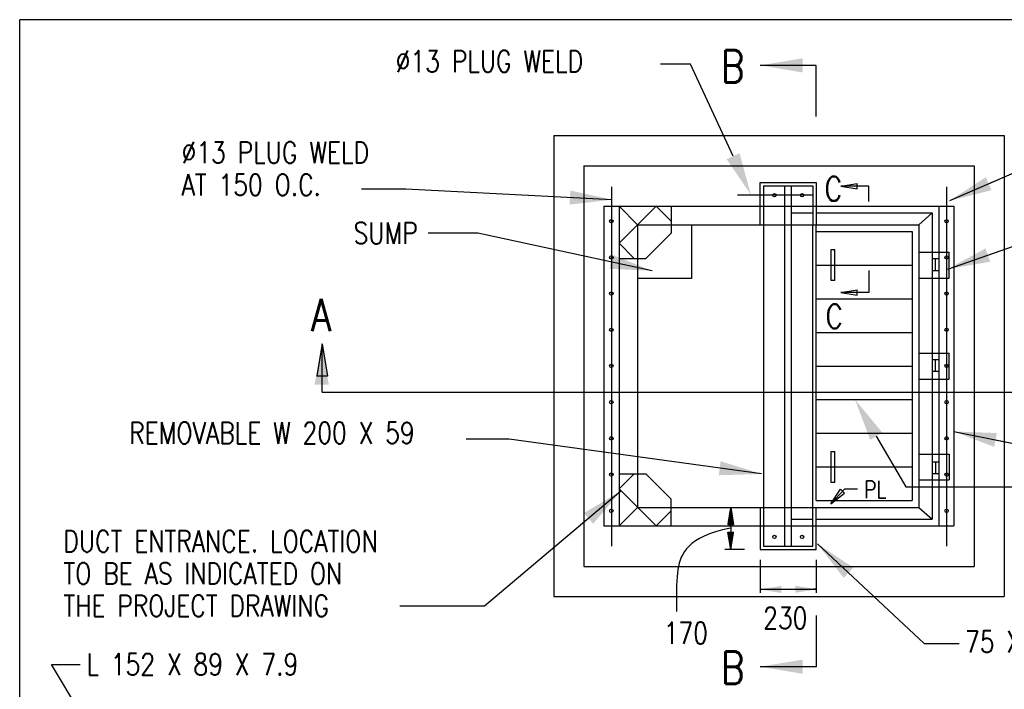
# Model space of a CAD drawing. Extents: x 0 to 7.6, y 0 to 9.85.
# Tile 26 of 38: x 0 to 4.58, y 6.74 to 9.85. Entities that reach past the tile are written whole.
import ezdxf

# ---------------------------------------------------------------- set-up
doc = ezdxf.new("R2010")
doc.units = 0
doc.header["$MEASUREMENT"] = 0
doc.layers.get('0').update_dxf_attribs({"color": 2, "linetype": 'CONTINUOUS'})
doc.layers.add('E-DETL', color=2, linetype='CONTINUOUS')
doc.layers.add('E-DETL-TEXT', color=3, linetype='CONTINUOUS')
doc.styles.add('ROMANS', font='ROMANS.SHX', dxfattribs={"width": 0.8})

# ---------------------------------------------------------------- blocks, each defined once
blk = doc.blocks.new('*X0')
at = {"color": 0}
for p, q in [((83.85, 189.41), (83.92, 189.47)), ((83.85, 189.39), (83.92, 189.46)), ((83.85, 189.36), (83.92, 189.44)), ((83.86, 189.47), (83.92, 189.53)), ((83.86, 189.45), (83.92, 189.51)), ((83.86, 189.43), (83.92, 189.49)), ((83.87, 189.53), (83.92, 189.58)), ((83.87, 189.51), (83.92, 189.56)), ((83.87, 189.49), (83.92, 189.54)), ((83.88, 189.58), (83.92, 189.61)), ((83.88, 189.56), (83.92, 189.6)), ((83.89, 189.64), (83.92, 189.67)), ((83.89, 189.62), (83.92, 189.65)), ((83.89, 189.6), (83.92, 189.63)), ((83.9, 189.7), (83.92, 189.72)), ((83.9, 189.68), (83.92, 189.7)), ((83.9, 189.66), (83.92, 189.69)), ((83.91, 189.77), (83.92, 189.77)), ((83.91, 189.75), (83.92, 189.76)), ((83.91, 189.72), (83.92, 189.74)), ((83.92, 189.79), (83.92, 189.79)), ((83.92, 189.79), (83.92, 189.79)), ((83.92, 189.77), (83.92, 189.78)), ((83.92, 189.76), (83.93, 189.76)), ((83.92, 189.74), (83.93, 189.75)), ((83.92, 189.72), (83.93, 189.73)), ((83.92, 189.7), (83.93, 189.72)), ((83.92, 189.69), (83.94, 189.7)), ((83.92, 189.67), (83.94, 189.69)), ((83.92, 189.65), (83.94, 189.67)), ((83.92, 189.63), (83.94, 189.66)), ((83.92, 189.61), (83.95, 189.64)), ((83.92, 189.6), (83.95, 189.63)), ((83.92, 189.58), (83.95, 189.61)), ((83.92, 189.56), (83.95, 189.6)), ((83.92, 189.54), (83.96, 189.58)), ((83.92, 189.53), (83.96, 189.57)), ((83.92, 189.51), (83.96, 189.55)), ((83.92, 189.49), (83.96, 189.54)), ((83.92, 189.47), (83.97, 189.52)), ((83.92, 189.46), (83.97, 189.51)), ((83.92, 189.44), (83.97, 189.49)), ((83.92, 189.42), (83.97, 189.47)), ((83.92, 189.4), (83.98, 189.46)), ((83.92, 189.38), (83.98, 189.44)), ((83.62, 188.03), (83.92, 188.32)), ((83.62, 188.01), (83.92, 188.31)), ((83.62, 187.99), (83.92, 188.29)), ((83.63, 188.09), (83.92, 188.38)), ((83.63, 188.07), (83.92, 188.36)), ((83.63, 188.05), (83.92, 188.34)), ((83.64, 188.16), (83.92, 188.43)), ((83.64, 188.13), (83.92, 188.41)), ((83.64, 188.11), (83.92, 188.39)), ((83.65, 188.2), (83.92, 188.47)), ((83.65, 188.18), (83.92, 188.45)), ((83.66, 188.26), (83.92, 188.52)), ((83.66, 188.24), (83.92, 188.5)), ((83.66, 188.22), (83.92, 188.48)), ((83.67, 188.32), (83.92, 188.57)), ((83.67, 188.3), (83.92, 188.55)), ((83.67, 188.28), (83.92, 188.54)), ((83.68, 188.39), (83.92, 188.62)), ((83.68, 188.37), (83.92, 188.61)), ((83.68, 188.35), (83.92, 188.59)), ((83.69, 188.45), (83.92, 188.68)), ((83.69, 188.43), (83.92, 188.66)), ((83.69, 188.41), (83.92, 188.64)), ((83.7, 188.52), (83.92, 188.73)), ((83.7, 188.49), (83.92, 188.71)), ((83.7, 188.47), (83.92, 188.7)), ((83.71, 188.56), (83.92, 188.77)), ((83.71, 188.54), (83.92, 188.75)), ((83.72, 188.62), (83.92, 188.82)), ((83.72, 188.6), (83.92, 188.8)), ((83.72, 188.58), (83.92, 188.78)), ((83.73, 188.69), (83.92, 188.87)), ((83.73, 188.66), (83.92, 188.85)), ((83.73, 188.64), (83.92, 188.84)), ((83.74, 188.75), (83.92, 188.92)), ((83.74, 188.73), (83.92, 188.91)), ((83.74, 188.71), (83.92, 188.89)), ((83.75, 188.81), (83.92, 188.98)), ((83.75, 188.79), (83.92, 188.96)), ((83.75, 188.77), (83.92, 188.94)), ((83.76, 188.88), (83.92, 189.03)), ((83.76, 188.86), (83.92, 189.01)), ((83.76, 188.83), (83.92, 189)), ((83.77, 188.92), (83.92, 189.07)), ((83.77, 188.9), (83.92, 189.05)), ((83.78, 188.98), (83.92, 189.12)), ((83.78, 188.96), (83.92, 189.1)), ((83.78, 188.94), (83.92, 189.08)), ((83.79, 189.05), (83.92, 189.17)), ((83.79, 189.02), (83.92, 189.15)), ((83.79, 189), (83.92, 189.14)), ((83.8, 189.11), (83.92, 189.23)), ((83.8, 189.09), (83.92, 189.21)), ((83.8, 189.07), (83.92, 189.19)), ((83.81, 189.17), (83.92, 189.28)), ((83.81, 189.15), (83.92, 189.26)), ((83.81, 189.13), (83.92, 189.24)), ((83.82, 189.24), (83.92, 189.33)), ((83.82, 189.22), (83.92, 189.31)), ((83.82, 189.19), (83.92, 189.3)), ((83.83, 189.28), (83.92, 189.37)), ((83.83, 189.26), (83.92, 189.35)), ((83.84, 189.34), (83.92, 189.42)), ((83.84, 189.32), (83.92, 189.4)), ((83.84, 189.3), (83.92, 189.38)), ((83.92, 189.37), (83.98, 189.43)), ((83.92, 189.35), (83.98, 189.41)), ((83.92, 189.33), (83.99, 189.4)), ((83.92, 189.31), (83.99, 189.38)), ((83.92, 189.3), (83.99, 189.37)), ((83.92, 189.28), (83.99, 189.35)), ((83.92, 189.26), (84, 189.34)), ((83.92, 189.24), (84, 189.32)), ((83.92, 189.23), (84, 189.31)), ((83.92, 189.21), (84, 189.29)), ((83.92, 189.19), (84.01, 189.28)), ((83.92, 189.17), (84.01, 189.26)), ((83.92, 189.15), (84.01, 189.25)), ((83.92, 189.14), (84.01, 189.23)), ((83.92, 189.12), (84.02, 189.22)), ((83.92, 189.1), (84.02, 189.2)), ((83.92, 189.08), (84.02, 189.19)), ((83.92, 189.07), (84.02, 189.17)), ((83.92, 189.05), (84.03, 189.16)), ((83.92, 189.03), (84.03, 189.14)), ((83.92, 189.01), (84.03, 189.13)), ((83.92, 189), (84.04, 189.11)), ((83.92, 188.98), (84.04, 189.1)), ((83.92, 188.96), (84.04, 189.08)), ((83.92, 188.94), (84.04, 189.07)), ((83.92, 188.92), (84.05, 189.05)), ((83.92, 188.91), (84.05, 189.04)), ((83.92, 188.89), (84.05, 189.02)), ((83.92, 188.87), (84.05, 189.01)), ((83.92, 188.85), (84.06, 188.99)), ((83.92, 188.84), (84.06, 188.97)), ((83.92, 188.82), (84.06, 188.96)), ((83.92, 188.8), (84.06, 188.94)), ((83.92, 188.78), (84.07, 188.93)), ((83.92, 188.77), (84.07, 188.91)), ((83.92, 188.75), (84.07, 188.9)), ((83.92, 188.73), (84.07, 188.88)), ((83.92, 188.71), (84.08, 188.87)), ((83.92, 188.7), (84.08, 188.85)), ((83.92, 188.68), (84.08, 188.84)), ((83.92, 188.66), (84.08, 188.82)), ((83.92, 188.64), (84.09, 188.81)), ((83.92, 188.62), (84.09, 188.79)), ((83.92, 188.61), (84.09, 188.78)), ((83.92, 188.59), (84.09, 188.76)), ((83.92, 188.57), (84.1, 188.75)), ((83.92, 188.55), (84.1, 188.73)), ((83.92, 188.54), (84.1, 188.72)), ((83.92, 188.52), (84.1, 188.7)), ((83.92, 188.5), (84.11, 188.69)), ((83.92, 188.48), (84.11, 188.67)), ((83.92, 188.47), (84.11, 188.66)), ((83.92, 188.45), (84.11, 188.64)), ((83.92, 188.43), (84.12, 188.63)), ((83.92, 188.41), (84.12, 188.61)), ((83.92, 188.39), (84.12, 188.6)), ((83.92, 188.38), (84.12, 188.58)), ((83.92, 188.36), (84.13, 188.57)), ((83.92, 188.34), (84.13, 188.55)), ((83.92, 188.32), (84.13, 188.54)), ((83.92, 188.31), (84.13, 188.52)), ((83.92, 188.29), (84.14, 188.51)), ((83.92, 188.27), (84.14, 188.49)), ((83.92, 188.25), (84.14, 188.47)), ((83.92, 188.24), (84.14, 188.46)), ((83.92, 188.22), (84.15, 188.44)), ((83.92, 188.2), (84.15, 188.43)), ((83.92, 188.18), (84.15, 188.41)), ((83.92, 188.16), (84.15, 188.4)), ((83.92, 188.15), (84.16, 188.38)), ((83.92, 188.13), (84.16, 188.37)), ((83.92, 188.11), (84.16, 188.35)), ((83.92, 188.09), (84.16, 188.34)), ((83.92, 188.08), (84.17, 188.32)), ((83.92, 188.06), (84.17, 188.31)), ((83.92, 188.04), (84.17, 188.29)), ((83.92, 188.02), (84.17, 188.28)), ((83.58, 187.79), (83.92, 188.13)), ((83.58, 187.77), (83.92, 188.11)), ((83.59, 187.84), (83.92, 188.16)), ((83.59, 187.82), (83.92, 188.15)), ((83.6, 187.9), (83.92, 188.22)), ((83.6, 187.88), (83.92, 188.2)), ((83.6, 187.86), (83.92, 188.18)), ((83.6, 187.77), (83.92, 188.09)), ((83.61, 187.96), (83.92, 188.27)), ((83.61, 187.94), (83.92, 188.25)), ((83.61, 187.92), (83.92, 188.24)), ((83.62, 187.77), (83.92, 188.08)), ((83.63, 187.77), (83.92, 188.06)), ((83.65, 187.77), (83.92, 188.04)), ((83.67, 187.77), (83.92, 188.02)), ((83.69, 187.77), (83.92, 188.01)), ((83.7, 187.77), (83.92, 187.99)), ((83.72, 187.77), (83.92, 187.97)), ((83.74, 187.77), (83.92, 187.95)), ((83.76, 187.77), (83.92, 187.93)), ((83.77, 187.77), (83.92, 187.92)), ((83.79, 187.77), (83.92, 187.9)), ((83.81, 187.77), (83.92, 187.88)), ((83.83, 187.77), (83.92, 187.86)), ((83.85, 187.77), (83.92, 187.85)), ((83.86, 187.77), (83.92, 187.83)), ((83.88, 187.77), (83.92, 187.81)), ((83.9, 187.77), (83.92, 187.79)), ((83.92, 188.01), (84.18, 188.26)), ((83.92, 187.99), (84.18, 188.25)), ((83.92, 187.97), (84.18, 188.23)), ((83.92, 187.95), (84.18, 188.22)), ((83.92, 187.93), (84.19, 188.2)), ((83.92, 187.92), (84.19, 188.19)), ((83.92, 187.9), (84.19, 188.17)), ((83.92, 187.88), (84.19, 188.16)), ((83.92, 187.86), (84.2, 188.14)), ((83.92, 187.85), (84.2, 188.13)), ((83.92, 187.83), (84.2, 188.11)), ((83.92, 187.81), (84.2, 188.1)), ((83.92, 187.79), (84.21, 188.08)), ((83.92, 187.78), (84.21, 188.07)), ((83.92, 187.77), (83.92, 187.78)), ((83.93, 187.77), (84.21, 188.05)), ((83.95, 187.77), (84.21, 188.04)), ((83.97, 187.77), (84.22, 188.02)), ((83.99, 187.77), (84.22, 188.01)), ((84, 187.77), (84.22, 187.99)), ((84.02, 187.77), (84.22, 187.97)), ((84.04, 187.77), (84.23, 187.96)), ((84.06, 187.77), (84.23, 187.94)), ((84.08, 187.77), (84.23, 187.93)), ((84.09, 187.77), (84.23, 187.91)), ((84.11, 187.77), (84.24, 187.9)), ((84.13, 187.77), (84.24, 187.88)), ((84.15, 187.77), (84.24, 187.87)), ((84.16, 187.77), (84.24, 187.85)), ((84.18, 187.77), (84.25, 187.84)), ((84.2, 187.77), (84.25, 187.82)), ((84.22, 187.77), (84.25, 187.81)), ((84.23, 187.77), (84.25, 187.79)), ((84.25, 187.77), (84.26, 187.78))]:
    blk.add_line(p, q, dxfattribs=at)
blk = doc.blocks.new('*X1')
at = {"color": 0}
for p, q in [((83.58, 186.86), (83.6, 186.87)), ((83.59, 186.8), (83.67, 186.87)), ((83.59, 186.81), (83.65, 186.87)), ((83.59, 186.83), (83.63, 186.87)), ((83.59, 186.84), (83.61, 186.87)), ((83.6, 186.73), (83.74, 186.87)), ((83.6, 186.75), (83.72, 186.87)), ((83.6, 186.77), (83.7, 186.87)), ((83.6, 186.78), (83.68, 186.87)), ((83.61, 186.67), (83.81, 186.87)), ((83.61, 186.69), (83.79, 186.87)), ((83.61, 186.7), (83.77, 186.87)), ((83.61, 186.72), (83.75, 186.87)), ((83.62, 186.61), (83.88, 186.87)), ((83.62, 186.63), (83.86, 186.87)), ((83.62, 186.64), (83.84, 186.87)), ((83.62, 186.66), (83.83, 186.87)), ((83.63, 186.58), (83.91, 186.87)), ((83.63, 186.6), (83.9, 186.87)), ((83.63, 186.57), (83.92, 186.86)), ((83.63, 186.55), (83.92, 186.84)), ((83.64, 186.54), (83.92, 186.82)), ((83.64, 186.52), (83.92, 186.8)), ((83.64, 186.51), (83.92, 186.79)), ((83.64, 186.49), (83.92, 186.77)), ((83.65, 186.48), (83.92, 186.75)), ((83.65, 186.46), (83.92, 186.73)), ((83.65, 186.45), (83.92, 186.72)), ((83.65, 186.43), (83.92, 186.7)), ((83.66, 186.42), (83.92, 186.68)), ((83.66, 186.4), (83.92, 186.66)), ((83.66, 186.39), (83.92, 186.64)), ((83.66, 186.37), (83.92, 186.63)), ((83.67, 186.36), (83.92, 186.61)), ((83.67, 186.34), (83.92, 186.59)), ((83.67, 186.33), (83.92, 186.57)), ((83.67, 186.31), (83.92, 186.56)), ((83.68, 186.3), (83.92, 186.54)), ((83.68, 186.28), (83.92, 186.52)), ((83.68, 186.27), (83.92, 186.5)), ((83.68, 186.25), (83.92, 186.49)), ((83.69, 186.23), (83.92, 186.47)), ((83.69, 186.22), (83.92, 186.45)), ((83.69, 186.2), (83.92, 186.43)), ((83.69, 186.19), (83.92, 186.41)), ((83.7, 186.17), (83.92, 186.4)), ((83.7, 186.16), (83.92, 186.38)), ((83.7, 186.14), (83.92, 186.36)), ((83.7, 186.13), (83.92, 186.34)), ((83.71, 186.11), (83.92, 186.33)), ((83.71, 186.1), (83.92, 186.31)), ((83.71, 186.08), (83.92, 186.29)), ((83.71, 186.07), (83.92, 186.27)), ((83.72, 186.05), (83.92, 186.26)), ((83.72, 186.04), (83.92, 186.24)), ((83.72, 186.02), (83.92, 186.22)), ((83.72, 186.01), (83.92, 186.2)), ((83.73, 185.99), (83.92, 186.18)), ((83.73, 185.98), (83.92, 186.17)), ((83.73, 185.96), (83.92, 186.15)), ((83.73, 185.95), (83.92, 186.13)), ((83.74, 185.93), (83.92, 186.11)), ((83.74, 185.92), (83.92, 186.1)), ((83.74, 185.9), (83.92, 186.08)), ((83.74, 185.89), (83.92, 186.06)), ((83.75, 185.87), (83.92, 186.04)), ((83.75, 185.86), (83.92, 186.03)), ((83.75, 185.84), (83.92, 186.01)), ((83.75, 185.83), (83.92, 185.99)), ((83.76, 185.81), (83.92, 185.97)), ((83.76, 185.8), (83.92, 185.96)), ((83.92, 186.54), (84.25, 186.87)), ((83.92, 186.56), (84.23, 186.87)), ((83.92, 186.57), (84.21, 186.87)), ((83.92, 186.59), (84.2, 186.87)), ((83.92, 186.61), (84.18, 186.87)), ((83.92, 186.63), (84.16, 186.87)), ((83.92, 186.64), (84.14, 186.87)), ((83.92, 186.66), (84.13, 186.87)), ((83.92, 186.68), (84.11, 186.87)), ((83.92, 186.7), (84.09, 186.87)), ((83.92, 186.72), (84.07, 186.87)), ((83.92, 186.73), (84.06, 186.87)), ((83.92, 186.75), (84.04, 186.87)), ((83.92, 186.77), (84.02, 186.87)), ((83.92, 186.79), (84, 186.87)), ((83.92, 186.8), (83.98, 186.87)), ((83.92, 186.82), (83.97, 186.87)), ((83.92, 186.84), (83.95, 186.87)), ((83.92, 186.86), (83.93, 186.87)), ((83.92, 186.52), (84.26, 186.86)), ((83.92, 186.5), (84.25, 186.84)), ((83.92, 186.49), (84.25, 186.82)), ((83.92, 186.47), (84.25, 186.79)), ((83.92, 186.45), (84.24, 186.77)), ((83.92, 186.43), (84.24, 186.75)), ((83.92, 186.41), (84.24, 186.73)), ((83.92, 186.4), (84.23, 186.71)), ((83.92, 186.38), (84.23, 186.69)), ((83.92, 186.36), (84.22, 186.67)), ((83.92, 186.34), (84.22, 186.65)), ((83.92, 186.33), (84.22, 186.62)), ((83.92, 186.31), (84.21, 186.6)), ((83.92, 186.29), (84.21, 186.58)), ((83.92, 186.27), (84.21, 186.56)), ((83.92, 186.26), (84.2, 186.54)), ((83.92, 186.24), (84.2, 186.52)), ((83.92, 186.22), (84.2, 186.5)), ((83.92, 186.2), (84.19, 186.48)), ((83.92, 186.18), (84.19, 186.45)), ((83.92, 186.17), (84.19, 186.43)), ((83.92, 186.15), (84.18, 186.41)), ((83.92, 186.13), (84.18, 186.39)), ((83.92, 186.11), (84.18, 186.37)), ((83.92, 186.1), (84.17, 186.35)), ((83.92, 186.08), (84.17, 186.33)), ((83.92, 186.06), (84.16, 186.31)), ((83.92, 186.04), (84.16, 186.28)), ((83.92, 186.03), (84.16, 186.26)), ((83.92, 186.01), (84.15, 186.24)), ((83.92, 185.99), (84.15, 186.22)), ((83.92, 185.97), (84.15, 186.2)), ((83.92, 185.96), (84.14, 186.18)), ((83.92, 185.94), (84.14, 186.16)), ((83.92, 185.92), (84.14, 186.14)), ((83.92, 185.9), (84.13, 186.12)), ((83.92, 185.88), (84.13, 186.09)), ((83.92, 185.87), (84.13, 186.07)), ((83.92, 185.85), (84.12, 186.05)), ((83.92, 185.83), (84.12, 186.03)), ((83.92, 185.81), (84.11, 186.01)), ((83.92, 185.8), (84.11, 185.99)), ((83.92, 185.78), (84.11, 185.97)), ((83.76, 185.78), (83.92, 185.94)), ((83.76, 185.76), (83.92, 185.92)), ((83.77, 185.75), (83.92, 185.9)), ((83.77, 185.73), (83.92, 185.88)), ((83.77, 185.72), (83.92, 185.87)), ((83.77, 185.7), (83.92, 185.85)), ((83.78, 185.69), (83.92, 185.83)), ((83.78, 185.67), (83.92, 185.81)), ((83.78, 185.66), (83.92, 185.8)), ((83.79, 185.64), (83.92, 185.78)), ((83.79, 185.63), (83.92, 185.76)), ((83.79, 185.61), (83.92, 185.74)), ((83.79, 185.6), (83.92, 185.73)), ((83.8, 185.58), (83.92, 185.71)), ((83.8, 185.57), (83.92, 185.69)), ((83.8, 185.55), (83.92, 185.67)), ((83.8, 185.54), (83.92, 185.65)), ((83.81, 185.52), (83.92, 185.64)), ((83.81, 185.51), (83.92, 185.62)), ((83.81, 185.49), (83.92, 185.6)), ((83.81, 185.48), (83.92, 185.58)), ((83.82, 185.46), (83.92, 185.57)), ((83.82, 185.45), (83.92, 185.55)), ((83.82, 185.43), (83.92, 185.53)), ((83.82, 185.42), (83.92, 185.51)), ((83.83, 185.4), (83.92, 185.5)), ((83.83, 185.39), (83.92, 185.48)), ((83.83, 185.37), (83.92, 185.46)), ((83.83, 185.36), (83.92, 185.44)), ((83.84, 185.34), (83.92, 185.42)), ((83.84, 185.33), (83.92, 185.41)), ((83.84, 185.31), (83.92, 185.39)), ((83.84, 185.3), (83.92, 185.37)), ((83.85, 185.28), (83.92, 185.35)), ((83.85, 185.26), (83.92, 185.34)), ((83.85, 185.25), (83.92, 185.32)), ((83.85, 185.23), (83.92, 185.3)), ((83.86, 185.22), (83.92, 185.28)), ((83.86, 185.2), (83.92, 185.27)), ((83.86, 185.19), (83.92, 185.25)), ((83.86, 185.17), (83.92, 185.23)), ((83.87, 185.16), (83.92, 185.21)), ((83.87, 185.14), (83.92, 185.19)), ((83.87, 185.13), (83.92, 185.18)), ((83.87, 185.11), (83.92, 185.16)), ((83.88, 185.1), (83.92, 185.14)), ((83.88, 185.08), (83.92, 185.12)), ((83.88, 185.07), (83.92, 185.11)), ((83.88, 185.05), (83.92, 185.09)), ((83.89, 185.04), (83.92, 185.07)), ((83.89, 185.02), (83.92, 185.05)), ((83.89, 185.01), (83.92, 185.04)), ((83.89, 184.99), (83.92, 185.02)), ((83.9, 184.98), (83.92, 185)), ((83.9, 184.96), (83.92, 184.98)), ((83.9, 184.95), (83.92, 184.97)), ((83.9, 184.93), (83.92, 184.95)), ((83.91, 184.92), (83.92, 184.93)), ((83.91, 184.9), (83.92, 184.91)), ((83.91, 184.89), (83.92, 184.89)), ((83.91, 184.87), (83.92, 184.88)), ((83.92, 185.76), (84.1, 185.95)), ((83.92, 185.74), (84.1, 185.92)), ((83.92, 185.73), (84.1, 185.9)), ((83.92, 185.71), (84.09, 185.88)), ((83.92, 185.69), (84.09, 185.86)), ((83.92, 185.67), (84.09, 185.84)), ((83.92, 185.65), (84.08, 185.82)), ((83.92, 185.64), (84.08, 185.8)), ((83.92, 185.62), (84.08, 185.78)), ((83.92, 185.6), (84.07, 185.75)), ((83.92, 185.58), (84.07, 185.73)), ((83.92, 185.57), (84.07, 185.71)), ((83.92, 185.55), (84.06, 185.69)), ((83.92, 185.53), (84.06, 185.67)), ((83.92, 185.51), (84.05, 185.65)), ((83.92, 185.5), (84.05, 185.63)), ((83.92, 185.48), (84.05, 185.61)), ((83.92, 185.46), (84.04, 185.58)), ((83.92, 185.44), (84.04, 185.56)), ((83.92, 185.42), (84.04, 185.54)), ((83.92, 185.41), (84.03, 185.52)), ((83.92, 185.39), (84.03, 185.5)), ((83.92, 185.37), (84.03, 185.48)), ((83.92, 185.35), (84.02, 185.46)), ((83.92, 185.34), (84.02, 185.44)), ((83.92, 185.32), (84.02, 185.42)), ((83.92, 185.3), (84.01, 185.39)), ((83.92, 185.28), (84.01, 185.37)), ((83.92, 185.27), (84.01, 185.35)), ((83.92, 185.25), (84, 185.33)), ((83.92, 185.23), (84, 185.31)), ((83.92, 185.21), (83.99, 185.29)), ((83.92, 185.19), (83.99, 185.27)), ((83.92, 185.18), (83.99, 185.25)), ((83.92, 185.16), (83.98, 185.22)), ((83.92, 185.14), (83.98, 185.2)), ((83.92, 185.12), (83.98, 185.18)), ((83.92, 185.11), (83.97, 185.16)), ((83.92, 185.09), (83.97, 185.14)), ((83.92, 185.07), (83.97, 185.12)), ((83.92, 185.05), (83.96, 185.1)), ((83.92, 185.04), (83.96, 185.08)), ((83.92, 185.02), (83.96, 185.05)), ((83.92, 185), (83.95, 185.03)), ((83.92, 184.98), (83.95, 185.01)), ((83.92, 184.97), (83.95, 184.99)), ((83.92, 184.95), (83.94, 184.97)), ((83.92, 184.93), (83.94, 184.95)), ((83.92, 184.91), (83.93, 184.93)), ((83.92, 184.89), (83.93, 184.91)), ((83.92, 184.88), (83.93, 184.88)), ((83.92, 184.86), (83.92, 184.86)), ((83.92, 184.86), (83.92, 184.86)), ((83.92, 184.84), (83.92, 184.84)), ((83.92, 184.84), (83.92, 184.84))]:
    blk.add_line(p, q, dxfattribs=at)

msp = doc.modelspace()

# ---------------------------------------------------------------- linework, layer by layer
at = {"layer": 'E-DETL'}
for p, q in [((7.6036, 9.8484), (0, 9.8484)), ((0, 0), (0, 9.8484)), ((2.4817, 9.3104), (2.4817, 7.1704)), ((2.4817, 9.3104), (4.575, 9.3104)), ((4.575, 9.3104), (4.575, 7.1704)), ((2.6217, 9.1704), (2.6217, 7.3104)), ((2.6217, 9.1704), (4.435, 9.1704)), ((4.435, 9.1704), (4.435, 7.3104)), ((2.75, 9.0717), (2.75, 7.4035)), ((3.4415, 8.8967), (3.4415, 9.0923)), ((3.4415, 9.0923), (3.7015, 9.0923)), ((3.4571, 9.0766), (3.4571, 7.4042)), ((3.4571, 9.0766), (3.6859, 9.0766)), ((3.5559, 7.4042), (3.5559, 9.0766)), ((3.5871, 8.9829), (3.5871, 9.0766)), ((3.6859, 9.0766), (3.6859, 8.8967)), ((3.7015, 9.0923), (3.7015, 8.8967)), ((4.3067, 9.0717), (4.3067, 7.4035)), ((3.6859, 9.0336), (3.3356, 9.0336)), ((2.715, 8.9829), (4.3417, 8.9829)), ((2.715, 8.9829), (2.715, 7.4979)), ((2.785, 8.8104), (2.9575, 8.9829)), ((2.785, 8.9829), (2.8712, 8.8967)), ((2.785, 8.9829), (2.785, 7.4979)), ((2.9575, 8.9829), (3.0275, 8.9129)), ((3.0275, 8.9829), (3.0275, 8.8579)), ((3.5871, 7.4979), (3.5871, 8.9829)), ((4.2717, 8.9829), (4.2717, 7.4979)), ((4.3417, 8.9829), (4.3417, 7.4979)), ((3.5871, 8.9517), (3.6859, 8.9517)), ((3.7015, 8.9517), (4.2405, 8.9517)), ((4.178, 8.8967), (4.2405, 8.9517)), ((4.2405, 8.9517), (4.2405, 7.5292)), ((2.8712, 8.8967), (3.4571, 8.8967)), ((2.8712, 8.8967), (2.8712, 7.5842)), ((3.1212, 8.8967), (3.1212, 8.6467)), ((3.4571, 8.8967), (4.178, 8.8967)), ((3.6859, 7.4979), (3.6859, 8.8967)), ((3.7015, 7.6154), (3.7015, 8.8967)), ((4.178, 8.8967), (4.178, 8.7688)), ((2.91, 8.7404), (3.0275, 8.8579)), ((3.7015, 8.8654), (4.1467, 8.8654)), ((4.1467, 8.8654), (4.1467, 7.6154)), ((2.785, 8.8104), (2.855, 8.7404)), ((2.785, 8.7404), (2.91, 8.7404)), ((3.7711, 8.7811), (3.7883, 8.7811)), ((3.7711, 8.6374), (3.7711, 8.7811)), ((3.7883, 8.6374), (3.7883, 8.7811)), ((4.178, 8.7688), (4.178, 8.6488)), ((4.178, 8.7688), (4.3196, 8.7688)), ((4.3196, 8.6488), (4.3196, 8.7688)), ((3.7015, 8.7092), (4.1467, 8.7092)), ((4.2405, 8.739), (4.2717, 8.739)), ((4.2561, 8.6846), (4.2561, 8.739)), ((4.178, 8.6488), (4.178, 8.3002)), ((4.178, 8.6488), (4.3196, 8.6488)), ((4.2405, 8.6846), (4.2717, 8.6846)), ((3.1212, 8.6467), (2.8712, 8.6467)), ((3.7883, 8.6374), (3.7711, 8.6374)), ((3.7015, 8.553), (4.1467, 8.553)), ((3.7015, 8.3968), (4.1467, 8.3968)), ((4.178, 8.3002), (4.178, 8.1802)), ((4.178, 8.3002), (4.3196, 8.3002)), ((4.3196, 8.1802), (4.3196, 8.3002)), ((3.7015, 8.2406), (4.1467, 8.2406)), ((4.2405, 8.2704), (4.2717, 8.2704)), ((4.2561, 8.216), (4.2561, 8.2704)), ((4.2405, 8.216), (4.2717, 8.216)), ((4.178, 8.1802), (4.178, 7.832)), ((4.178, 8.1802), (4.3196, 8.1802)), ((3.7015, 8.0844), (4.1467, 8.0844)), ((3.7015, 7.9282), (4.1467, 7.9282)), ((3.7711, 7.8439), (3.7883, 7.8439)), ((3.7711, 7.7002), (3.7711, 7.8439)), ((3.7883, 7.7002), (3.7883, 7.8439)), ((4.178, 7.832), (4.178, 7.712)), ((4.178, 7.832), (4.3196, 7.832)), ((4.3196, 7.832), (4.3196, 7.712)), ((4.2405, 7.7963), (4.2717, 7.7963)), ((4.2561, 7.7963), (4.2561, 7.7419)), ((2.785, 7.6704), (2.855, 7.7404)), ((2.785, 7.7404), (2.91, 7.7404)), ((2.91, 7.7404), (3.0275, 7.6229)), ((3.7015, 7.772), (4.1467, 7.772)), ((4.2405, 7.7419), (4.2717, 7.7419)), ((3.7883, 7.7002), (3.7711, 7.7002)), ((4.178, 7.712), (4.178, 7.5842)), ((4.178, 7.712), (4.3196, 7.712)), ((2.785, 7.6704), (2.9575, 7.4979)), ((3.0275, 7.4979), (3.0275, 7.6229)), ((3.7015, 7.6154), (4.1467, 7.6154)), ((2.785, 7.4979), (2.8712, 7.5842)), ((2.8712, 7.5842), (3.4571, 7.5842)), ((2.9575, 7.4979), (3.0275, 7.5679)), ((3.4415, 7.5842), (3.4415, 7.3886)), ((3.4571, 7.5842), (4.178, 7.5842)), ((3.6859, 7.4042), (3.6859, 7.5842)), ((3.7015, 7.3886), (3.7015, 7.5842)), ((4.178, 7.5842), (4.2405, 7.5292)), ((3.5871, 7.5292), (3.6859, 7.5292)), ((3.7015, 7.5292), (4.2405, 7.5292)), ((2.715, 7.4979), (4.3417, 7.4979)), ((3.5871, 7.4042), (3.5871, 7.4979)), ((3.4415, 7.3886), (3.7015, 7.3886)), ((3.4571, 7.4042), (3.6859, 7.4042)), ((2.6217, 7.3104), (4.435, 7.3104)), ((2.4817, 7.1704), (4.575, 7.1704))]:
    msp.add_line(p, q, dxfattribs=at)
for centre in [(3.5072, 9.0336), (3.6357, 9.0336), (2.7493, 8.9127), (4.3075, 8.9127), (2.7493, 8.7447), (4.3075, 8.7447), (2.7493, 8.5767), (4.3075, 8.5767), (2.7493, 8.4087), (4.3075, 8.4087), (2.7493, 8.2407), (4.3075, 8.2407), (2.7493, 8.0727), (4.3075, 8.0727), (2.7493, 7.9047), (4.3075, 7.9047), (2.7493, 7.7367), (4.3075, 7.7367), (2.7493, 7.5682), (4.3075, 7.5682), (3.5072, 7.4473), (3.6357, 7.4473)]:
    msp.add_circle(centre, 0.00781, dxfattribs=at)
at = {"layer": 'E-DETL-TEXT'}
for p, q in [((3.1179, 9.6424), (2.9774, 9.6424)), ((3.3153, 9.2146), (3.1179, 9.6424)), ((3.7015, 9.6364), (3.4413, 9.6364)), ((3.7015, 9.3984), (3.7015, 9.6364)), ((4.3221, 9.0085), (4.7778, 9.2062)), ((4.5027, 9.0869), (4.7778, 9.2062)), ((1.7941, 9.0611), (1.5889, 9.0611)), ((2.7536, 9.0127), (1.7941, 9.0611)), ((3.8163, 9.0755), (3.8913, 9.088)), ((3.9464, 9.0755), (3.8163, 9.0755)), ((3.8163, 9.0755), (3.8913, 9.063)), ((3.8163, 9.0755), (3.8397, 9.0755)), ((3.8397, 9.0755), (3.8349, 9.0755)), ((3.8913, 9.063), (3.8913, 9.088)), ((3.9464, 9.0044), (3.9464, 9.0755)), ((2.1283, 8.8574), (1.8983, 8.8574)), ((2.9398, 8.6826), (2.1283, 8.8574)), ((4.3133, 8.6905), (4.7923, 8.8585)), ((4.4991, 8.7556), (4.7923, 8.8585)), ((3.9464, 8.6844), (3.9464, 8.5823)), ((3.8163, 8.5823), (3.8913, 8.5948)), ((3.9464, 8.5823), (3.8163, 8.5823)), ((3.8163, 8.5823), (3.8913, 8.5698)), ((3.8163, 8.5823), (3.8397, 8.5823)), ((3.8397, 8.5823), (3.8349, 8.5823)), ((3.8913, 8.5698), (3.8913, 8.5948)), ((1.4061, 8.3428), (1.3811, 8.1928)), ((1.4061, 8.3428), (1.4311, 8.1928)), ((1.4061, 8.3428), (1.4061, 8.3081)), ((1.4061, 8.1194), (1.4061, 8.3428)), ((1.4061, 8.3081), (1.4061, 8.3081)), ((1.4311, 8.1928), (1.3811, 8.1928)), ((1.4061, 8.1194), (5.0139, 8.1194)), ((4.3417, 7.9364), (4.7886, 7.8457)), ((2.2747, 7.9007), (2.0744, 7.9007)), ((3.4478, 7.7392), (2.2747, 7.9007)), ((3.9807, 7.9142), (4.1172, 7.6792)), ((4.5347, 7.8973), (4.7886, 7.8457)), ((2.7941, 7.6599), (2.1595, 7.1248)), ((3.7689, 7.601), (3.8342, 7.6708)), ((3.7689, 7.601), (3.8138, 7.6685)), ((3.7689, 7.601), (3.8333, 7.6503)), ((3.8138, 7.6685), (3.8333, 7.6503)), ((3.8342, 7.6708), (3.8937, 7.6708)), ((4.1172, 7.6792), (4.7911, 7.6792)), ((3.3039, 7.5842), (3.2906, 7.5042)), ((3.3039, 7.5842), (3.3172, 7.5042)), ((3.3039, 7.5842), (3.3039, 7.5624)), ((3.3039, 7.5842), (3.3039, 7.3886)), ((3.3039, 7.5624), (3.3039, 7.5624)), ((3.3172, 7.5042), (3.2906, 7.5042)), ((3.2906, 7.4686), (3.3172, 7.4686)), ((3.3039, 7.3886), (3.2906, 7.4686)), ((3.3039, 7.3886), (3.3172, 7.4686)), ((3.7073, 7.415), (4.2036, 6.9525)), ((3.3685, 7.3886), (3.2763, 7.3886)), ((3.3039, 7.4035), (3.3039, 7.4035)), ((3.3039, 7.3886), (3.3039, 7.4035)), ((3.4415, 7.341), (3.4415, 7.1872)), ((3.7015, 7.341), (3.7015, 7.1872)), ((3.4415, 7.2041), (3.4545, 7.2041)), ((3.4415, 7.2041), (3.7015, 7.2041)), ((3.4545, 7.2041), (3.4543, 7.2041)), ((3.6891, 7.2041), (3.6889, 7.2041)), ((3.7015, 7.2041), (3.6891, 7.2041)), ((2.1595, 7.1248), (1.7667, 7.1248)), ((3.7015, 7.0825), (3.7015, 6.8445)), ((4.2036, 6.9525), (4.3654, 6.9525)), ((0.4694, 6.3225), (0.1477, 6.8541)), ((0.1477, 6.8541), (0.2812, 6.8541)), ((3.7015, 6.8445), (3.4413, 6.8445))]:
    msp.add_line(p, q, dxfattribs=at)
msp.add_lwpolyline([(3.3027, 7.4876), (3.2664, 7.4801), (3.2341, 7.4714), (3.2057, 7.4618), (3.1807, 7.4513), (3.159, 7.4402), (3.1403, 7.4285), (3.1242, 7.4163), (3.1104, 7.404), (3.0988, 7.3915), (3.089, 7.3788), (3.0809, 7.3659), (3.0743, 7.3527), (3.069, 7.339), (3.0648, 7.325), (3.0614, 7.3104), (3.0588, 7.2951), (3.0567, 7.2792), (3.055, 7.262), (3.0538, 7.2429), (3.0529, 7.2215), (3.0522, 7.1972), (3.0519, 7.1693), (3.0517, 7.1373), (3.0516, 7.1006)], dxfattribs=at)
for points in [[(3.6382, 9.6036), (3.6382, 9.6692), (3.4413, 9.6364)], [(3.3451, 9.2283), (3.2855, 9.2008), (3.3977, 9.0358)], [(4.5157, 9.0568), (4.4896, 9.117), (4.3221, 9.0085)], [(2.5586, 9.0554), (2.5553, 8.9899), (2.7536, 9.0127)], [(4.5099, 8.7247), (4.4882, 8.7866), (4.3133, 8.6905)], [(2.7543, 8.7561), (2.7405, 8.692), (2.9398, 8.6826)], [(1.3707, 8.1547), (1.4363, 8.1547), (1.4035, 8.3515)], [(3.9523, 7.8977), (4.0091, 7.9307), (3.8818, 8.0844)], [(4.5281, 7.8651), (4.5412, 7.9294), (4.3417, 7.9364)], [(3.2572, 7.7985), (3.2483, 7.7335), (3.4478, 7.7392)], [(2.6224, 7.5581), (2.6647, 7.5079), (2.7941, 7.6599)], [(3.829, 7.2568), (3.8737, 7.3048), (3.7073, 7.415)], [(3.5387, 7.1867), (3.5387, 7.2195), (3.4403, 7.2031)], [(3.605, 7.1875), (3.605, 7.2203), (3.7034, 7.2039)], [(3.6382, 6.8116), (3.6382, 6.8773), (3.4413, 6.8445)]]:
    msp.add_solid(points, dxfattribs=at)

# ---------------------------------------------------------------- block references
at = {"layer": 'E-DETL-TEXT', "xscale": 0.03937, "yscale": 0.03937, "zscale": 0.03937}
for name in ['*X0', '*X1']:
    msp.add_blockref(name, (0, 0.1116), dxfattribs=at)

# ---------------------------------------------------------------- texts
at = {"layer": 'E-DETL-TEXT', "style": 'ROMANS', "width": 0.8}
for s, height, p in [('%%C13 PLUG WELD', 0.1, (1.7472, 9.6053)), ('B', 0.15, (3.2598, 9.5567)), ('%%C13 PLUG WELD', 0.1, (0.7522, 9.182)), ('AT 150 O.C.', 0.1, (0.7522, 9.032)), ('C', 0.1125, (3.7405, 9.0074)), ('SUMP', 0.1, (1.5513, 8.8075)), ('A', 0.15, (1.3546, 8.4019)), ('C', 0.1125, (3.7448, 8.415)), ('REMOVABLE W 200 X 59', 0.1, (0.5085, 7.8799)), ('PL', 0.08, (3.9242, 7.6271)), ('DUCT ENTRANCE. LOCATION', 0.1, (0.203, 7.377)), ('TO BE AS INDICATED ON', 0.1, (0.203, 7.227)), ('THE PROJECT DRAWING', 0.1, (0.203, 7.077)), ('230', 0.1, (3.4548, 7.0203)), ('75 X 10 X 200 PL', 0.1, (4.393, 6.9109)), ('B', 0.15, (3.2598, 6.7647)), ('L 152 X 89 X 7.9', 0.1, (0.3103, 6.8053))]:
    msp.add_text(s, height=height, dxfattribs=at).set_placement(p)
msp.add_text('170', height=0.1, rotation=0.0001, dxfattribs=at).set_placement((2.9925, 6.9507))

doc.saveas('drawing.dxf')
